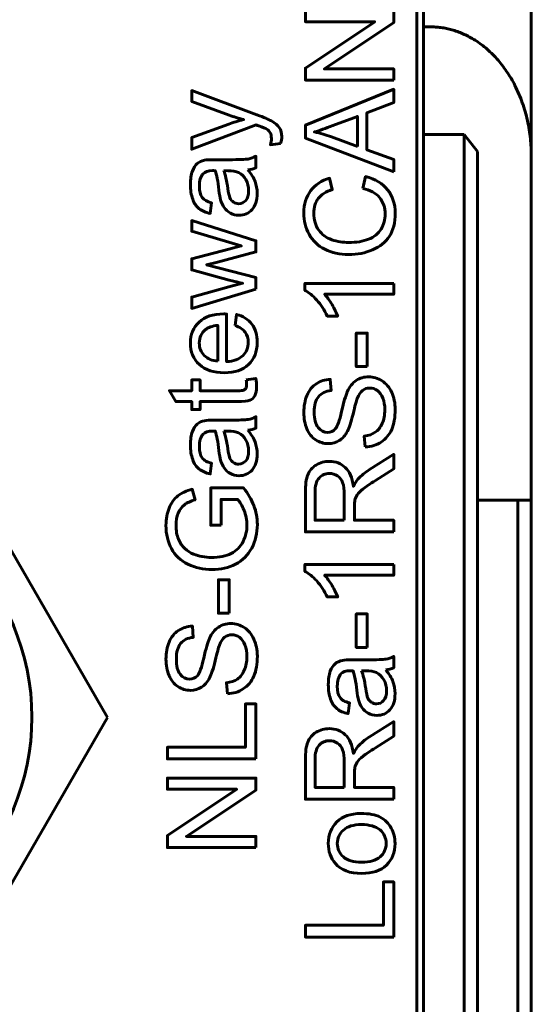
# Model space of a CAD drawing. Header units: millimetres. Extents: x -14 to 16, y -52 to 56.
# Tile 7 of 8: x 7.91 to 15.51, y 20.83 to 35.48. Entities that reach past the tile are written whole.
import ezdxf

# ---------------------------------------------------------------- set-up
doc = ezdxf.new("R2010")
doc.units = ezdxf.units.MM
doc.linetypes.add('K5LT_BASIC', pattern=[0])

# ---------------------------------------------------------------- blocks, each defined once
blk = doc.blocks.new('U0')
at = {"color": 150, "linetype": 'K5LT_BASIC', "lineweight": 60, "true_color": 0x0080ff}
for p, q in [((2.284, 29.101), (-0.026, 25.101)), ((6.902, 29.101), (2.284, 29.101)), ((9.212, 25.101), (6.902, 29.101)), ((-0.026, 25.101), (2.284, 21.101)), ((6.902, 21.101), (9.212, 25.101)), ((2.284, 21.101), (6.902, 21.101))]:
    blk.add_line(p, q, dxfattribs=at)

msp = doc.modelspace()

# ---------------------------------------------------------------- linework, layer by layer
at = {"color": 150, "linetype": 'K5LT_BASIC', "lineweight": 60, "true_color": 0x0080ff}
for p, q in [((13.91, 40.253), (13.91, 35.374)), ((15.51, 39.809), (15.51, 33.454)), ((13.81, 16.453), (13.81, 38.853)), ((14.01, 35.374), (13.91, 35.374)), ((13.91, 35.374), (13.91, 33.774)), ((14.51, 33.774), (13.91, 33.774)), ((13.91, 16.453), (13.91, 33.774)), ((14.51, 33.774), (14.51, 13.553)), ((14.71, 33.518), (14.51, 33.774)), ((14.71, 13.245), (14.71, 33.518)), ((15.51, 28.334), (15.51, 33.454)), ((14.71, 28.334), (15.31, 28.334)), ((15.31, 28.334), (15.31, -24.227)), ((15.51, 28.334), (15.31, 28.334)), ((15.51, 28.334), (15.51, -24.227))]:
    msp.add_line(p, q, dxfattribs=at)
msp.add_circle((4.587, 25.103), 3.5, dxfattribs=at)
msp.add_circle((4.587, 25.103), 3.5, dxfattribs=at)
for points, knots in [([(13.465, 34.582), (13.465, 34.582), (12.152, 34.582), (12.152, 34.582), (12.152, 34.761), (12.152, 34.761), (13.182, 35.45), (13.182, 35.45), (12.152, 35.45), (12.152, 35.45), (12.152, 35.617), (12.152, 35.617), (13.465, 35.617), (13.465, 35.617), (13.465, 35.438), (13.465, 35.438), (12.434, 34.749), (12.434, 34.749), (13.465, 34.749), (13.465, 34.749), (13.465, 34.582), (13.465, 34.582)], [0, 0, 0, 0, 0.1, 0.1, 0.2, 0.2, 0.3, 0.3, 0.4, 0.4, 0.5, 0.5, 0.6, 0.6, 0.7, 0.7, 0.8, 0.8, 0.9, 0.9, 1, 1, 1, 1]), ([(11.782, 33.639), (11.782, 33.639), (11.632, 33.62), (11.632, 33.62), (11.642, 33.656), (11.647, 33.686), (11.647, 33.713), (11.647, 33.749), (11.641, 33.778), (11.629, 33.799), (11.617, 33.821), (11.6, 33.838), (11.579, 33.852), (11.562, 33.862), (11.522, 33.879), (11.458, 33.901), (11.449, 33.904), (11.436, 33.909), (11.419, 33.916), (11.419, 33.916), (10.463, 33.554), (10.463, 33.554), (10.463, 33.727), (10.463, 33.727), (11.013, 33.926), (11.013, 33.926), (11.083, 33.952), (11.156, 33.974), (11.233, 33.995), (11.161, 34.014), (11.089, 34.036), (11.019, 34.061), (11.019, 34.061), (10.463, 34.264), (10.463, 34.264), (10.463, 34.425), (10.463, 34.425), (11.432, 34.066), (11.432, 34.066), (11.536, 34.027), (11.608, 33.996), (11.647, 33.975), (11.7, 33.946), (11.739, 33.913), (11.764, 33.876), (11.789, 33.839), (11.801, 33.794), (11.801, 33.743), (11.801, 33.712), (11.794, 33.677), (11.782, 33.639)], [0, 0, 0, 0, 0.055556, 0.055556, 0.055556, 0.111111, 0.111111, 0.111111, 0.166667, 0.166667, 0.166667, 0.222222, 0.222222, 0.222222, 0.277778, 0.277778, 0.277778, 0.333333, 0.333333, 0.333333, 0.388889, 0.388889, 0.444444, 0.444444, 0.5, 0.5, 0.5, 0.555556, 0.555556, 0.555556, 0.611111, 0.611111, 0.611111, 0.666667, 0.666667, 0.722222, 0.722222, 0.777778, 0.777778, 0.777778, 0.833333, 0.833333, 0.833333, 0.888889, 0.888889, 0.888889, 0.944444, 0.944444, 0.944444, 1, 1, 1, 1]), ([(13.465, 33.216), (13.465, 33.216), (12.152, 33.72), (12.152, 33.72), (12.152, 33.911), (12.152, 33.911), (13.465, 34.446), (13.465, 34.446), (13.465, 34.248), (13.465, 34.248), (13.067, 34.096), (13.067, 34.096), (13.067, 33.543), (13.067, 33.543), (13.465, 33.401), (13.465, 33.401), (13.465, 33.216), (13.465, 33.216)], [0, 0, 0, 0, 0.125, 0.125, 0.25, 0.25, 0.375, 0.375, 0.5, 0.5, 0.625, 0.625, 0.75, 0.75, 0.875, 0.875, 1, 1, 1, 1]), ([(12.926, 33.594), (12.926, 33.594), (12.926, 34.042), (12.926, 34.042), (12.562, 33.905), (12.562, 33.905), (12.451, 33.864), (12.359, 33.832), (12.287, 33.811), (12.373, 33.793), (12.457, 33.769), (12.54, 33.738), (12.54, 33.738), (12.926, 33.594), (12.926, 33.594)], [0, 0, 0, 0, 0.2, 0.2, 0.4, 0.4, 0.4, 0.6, 0.6, 0.6, 0.8, 0.8, 0.8, 1, 1, 1, 1]), ([(11.296, 33.248), (11.347, 33.188), (11.383, 33.13), (11.404, 33.075), (11.425, 33.019), (11.436, 32.96), (11.436, 32.896), (11.436, 32.792), (11.41, 32.712), (11.359, 32.655), (11.309, 32.599), (11.244, 32.571), (11.164, 32.571), (11.118, 32.571), (11.075, 32.582), (11.037, 32.603), (10.998, 32.624), (10.968, 32.652), (10.944, 32.686), (10.921, 32.721), (10.903, 32.759), (10.892, 32.802), (10.883, 32.834), (10.875, 32.882), (10.867, 32.946), (10.852, 33.076), (10.833, 33.173), (10.812, 33.234), (10.79, 33.235), (10.776, 33.235), (10.77, 33.235), (10.705, 33.235), (10.659, 33.22), (10.632, 33.189), (10.595, 33.148), (10.577, 33.086), (10.577, 33.005), (10.577, 32.929), (10.591, 32.873), (10.617, 32.837), (10.644, 32.8), (10.691, 32.774), (10.759, 32.756), (10.759, 32.756), (10.737, 32.598), (10.737, 32.598), (10.669, 32.613), (10.615, 32.636), (10.531, 32.702), (10.5, 32.75), (10.477, 32.812), (10.455, 32.874), (10.443, 32.947), (10.443, 33.029), (10.443, 33.11), (10.453, 33.177), (10.472, 33.228), (10.491, 33.278), (10.515, 33.316), (10.544, 33.34), (10.573, 33.364), (10.61, 33.38), (10.654, 33.39), (10.682, 33.395), (10.731, 33.398), (10.803, 33.398), (10.803, 33.398), (11.017, 33.398), (11.017, 33.398), (11.166, 33.398), (11.261, 33.402), (11.301, 33.408), (11.341, 33.415), (11.379, 33.428), (11.416, 33.448), (11.416, 33.448), (11.416, 33.279), (11.416, 33.279), (11.382, 33.263), (11.342, 33.252), (11.296, 33.248)], [0, 0, 0, 0, 0.037037, 0.037037, 0.037037, 0.074074, 0.074074, 0.074074, 0.111111, 0.111111, 0.111111, 0.148148, 0.148148, 0.148148, 0.185185, 0.185185, 0.185185, 0.222222, 0.222222, 0.222222, 0.259259, 0.259259, 0.259259, 0.296296, 0.296296, 0.296296, 0.333333, 0.333333, 0.333333, 0.37037, 0.37037, 0.37037, 0.407407, 0.407407, 0.407407, 0.444444, 0.444444, 0.444444, 0.481481, 0.481481, 0.481481, 0.518519, 0.518519, 0.518519, 0.555556, 0.555556, 0.555556, 0.592593, 0.592593, 0.62963, 0.62963, 0.62963, 0.666667, 0.666667, 0.666667, 0.703704, 0.703704, 0.703704, 0.740741, 0.740741, 0.740741, 0.777778, 0.777778, 0.777778, 0.814815, 0.814815, 0.814815, 0.851852, 0.851852, 0.851852, 0.888889, 0.888889, 0.888889, 0.925926, 0.925926, 0.925926, 0.962963, 0.962963, 0.962963, 1, 1, 1, 1]), ([(10.939, 33.235), (10.962, 33.176), (10.983, 33.088), (10.999, 32.971), (11.009, 32.904), (11.019, 32.857), (11.043, 32.802), (11.061, 32.781), (11.083, 32.766), (11.106, 32.751), (11.132, 32.743), (11.16, 32.743), (11.202, 32.743), (11.238, 32.76), (11.295, 32.825), (11.309, 32.873), (11.309, 32.935), (11.309, 32.997), (11.296, 33.053), (11.269, 33.101), (11.242, 33.15), (11.205, 33.185), (11.158, 33.208), (11.121, 33.225), (11.068, 33.234), (10.997, 33.234), (10.997, 33.234), (10.939, 33.235), (10.939, 33.235)], [0, 0, 0, 0, 0.1, 0.1, 0.1, 0.2, 0.2, 0.3, 0.3, 0.3, 0.4, 0.4, 0.4, 0.5, 0.5, 0.6, 0.6, 0.6, 0.7, 0.7, 0.7, 0.8, 0.8, 0.8, 0.9, 0.9, 0.9, 1, 1, 1, 1]), ([(13.004, 32.971), (13.004, 32.971), (13.048, 33.146), (13.048, 33.146), (13.191, 33.109), (13.3, 33.044), (13.449, 32.855), (13.487, 32.739), (13.487, 32.603), (13.487, 32.461), (13.458, 32.346), (13.4, 32.258), (13.343, 32.169), (13.259, 32.102), (13.15, 32.056), (13.041, 32.009), (12.924, 31.986), (12.798, 31.986), (12.662, 31.986), (12.543, 32.012), (12.339, 32.117), (12.262, 32.191), (12.156, 32.384), (12.13, 32.49), (12.13, 32.605), (12.13, 32.737), (12.163, 32.847), (12.23, 32.936), (12.297, 33.026), (12.391, 33.088), (12.512, 33.123), (12.512, 33.123), (12.552, 32.953), (12.552, 32.953), (12.457, 32.923), (12.387, 32.878), (12.344, 32.821), (12.3, 32.763), (12.278, 32.69), (12.278, 32.602), (12.278, 32.502), (12.302, 32.417), (12.351, 32.35), (12.399, 32.282), (12.464, 32.234), (12.545, 32.207), (12.627, 32.18), (12.711, 32.166), (12.798, 32.166), (12.909, 32.166), (13.007, 32.182), (13.09, 32.215), (13.173, 32.247), (13.235, 32.297), (13.277, 32.366), (13.318, 32.434), (13.338, 32.508), (13.338, 32.588), (13.338, 32.685), (13.31, 32.767), (13.254, 32.835), (13.198, 32.902), (13.115, 32.947), (13.004, 32.971)], [0, 0, 0, 0, 0.045455, 0.045455, 0.045455, 0.090909, 0.090909, 0.136364, 0.136364, 0.136364, 0.181818, 0.181818, 0.181818, 0.227273, 0.227273, 0.227273, 0.272727, 0.272727, 0.272727, 0.318182, 0.318182, 0.363636, 0.363636, 0.409091, 0.409091, 0.409091, 0.454545, 0.454545, 0.454545, 0.5, 0.5, 0.5, 0.545455, 0.545455, 0.545455, 0.590909, 0.590909, 0.590909, 0.636364, 0.636364, 0.636364, 0.681818, 0.681818, 0.681818, 0.727273, 0.727273, 0.727273, 0.772727, 0.772727, 0.772727, 0.818182, 0.818182, 0.818182, 0.863636, 0.863636, 0.863636, 0.909091, 0.909091, 0.909091, 0.954545, 0.954545, 0.954545, 1, 1, 1, 1]), ([(11.416, 31.473), (11.416, 31.473), (10.463, 31.185), (10.463, 31.185), (10.463, 31.354), (10.463, 31.354), (11.013, 31.505), (11.013, 31.505), (11.218, 31.559), (11.218, 31.559), (11.207, 31.561), (11.142, 31.578), (11.021, 31.608), (11.021, 31.608), (10.463, 31.759), (10.463, 31.759), (10.463, 31.925), (10.463, 31.925), (11.016, 32.068), (11.016, 32.068), (11.198, 32.115), (11.198, 32.115), (11.014, 32.17), (11.014, 32.17), (10.463, 32.334), (10.463, 32.334), (10.463, 32.491), (10.463, 32.491), (11.416, 32.192), (11.416, 32.192), (11.416, 32.025), (11.416, 32.025), (10.846, 31.874), (10.846, 31.874), (10.683, 31.836), (10.683, 31.836), (11.416, 31.643), (11.416, 31.643), (11.416, 31.473), (11.416, 31.473)], [0, 0, 0, 0, 0.055556, 0.055556, 0.111111, 0.111111, 0.166667, 0.166667, 0.222222, 0.222222, 0.222222, 0.277778, 0.277778, 0.277778, 0.333333, 0.333333, 0.388889, 0.388889, 0.444444, 0.444444, 0.5, 0.5, 0.555556, 0.555556, 0.611111, 0.611111, 0.666667, 0.666667, 0.722222, 0.722222, 0.777778, 0.777778, 0.833333, 0.833333, 0.888889, 0.888889, 0.944444, 0.944444, 1, 1, 1, 1]), ([(13.465, 31.557), (13.465, 31.557), (13.465, 31.395), (13.465, 31.395), (12.437, 31.395), (12.437, 31.395), (12.474, 31.356), (12.511, 31.305), (12.585, 31.179), (12.613, 31.123), (12.632, 31.072), (12.632, 31.072), (12.476, 31.072), (12.476, 31.072), (12.433, 31.163), (12.382, 31.241), (12.322, 31.309), (12.261, 31.377), (12.203, 31.425), (12.146, 31.453), (12.146, 31.453), (12.146, 31.557), (12.146, 31.557), (13.465, 31.557), (13.465, 31.557)], [0, 0, 0, 0, 0.111111, 0.111111, 0.222222, 0.222222, 0.222222, 0.333333, 0.333333, 0.444444, 0.444444, 0.444444, 0.555556, 0.555556, 0.555556, 0.666667, 0.666667, 0.666667, 0.777778, 0.777778, 0.777778, 0.888889, 0.888889, 1, 1, 1, 1]), ([(11.107, 30.93), (11.107, 30.93), (11.129, 31.097), (11.129, 31.097), (11.226, 31.071), (11.302, 31.023), (11.355, 30.952), (11.409, 30.881), (11.436, 30.79), (11.436, 30.68), (11.436, 30.541), (11.393, 30.431), (11.307, 30.35), (11.222, 30.268), (11.102, 30.228), (10.947, 30.228), (10.788, 30.228), (10.664, 30.269), (10.576, 30.351), (10.487, 30.433), (10.443, 30.54), (10.443, 30.671), (10.443, 30.798), (10.486, 30.902), (10.659, 31.062), (10.781, 31.103), (10.938, 31.103), (10.947, 31.103), (10.962, 31.103), (10.981, 31.102), (10.981, 31.102), (10.981, 30.393), (10.981, 30.393), (11.085, 30.399), (11.165, 30.428), (11.221, 30.482), (11.276, 30.534), (11.304, 30.601), (11.304, 30.68), (11.304, 30.739), (11.288, 30.789), (11.257, 30.831), (11.226, 30.873), (11.176, 30.906), (11.107, 30.93)], [0, 0, 0, 0, 0.066667, 0.066667, 0.066667, 0.133333, 0.133333, 0.133333, 0.2, 0.2, 0.2, 0.266667, 0.266667, 0.266667, 0.333333, 0.333333, 0.333333, 0.4, 0.4, 0.4, 0.466667, 0.466667, 0.466667, 0.533333, 0.533333, 0.6, 0.6, 0.6, 0.666667, 0.666667, 0.666667, 0.733333, 0.733333, 0.733333, 0.8, 0.8, 0.8, 0.866667, 0.866667, 0.866667, 0.933333, 0.933333, 0.933333, 1, 1, 1, 1]), ([(10.849, 30.402), (10.849, 30.402), (10.849, 30.932), (10.849, 30.932), (10.769, 30.925), (10.709, 30.905), (10.669, 30.871), (10.607, 30.82), (10.575, 30.754), (10.575, 30.672), (10.575, 30.598), (10.6, 30.536), (10.65, 30.486), (10.699, 30.435), (10.766, 30.408), (10.849, 30.402)], [0, 0, 0, 0, 0.2, 0.2, 0.2, 0.4, 0.4, 0.4, 0.6, 0.6, 0.6, 0.8, 0.8, 0.8, 1, 1, 1, 1]), ([(13.071, 30.32), (13.071, 30.32), (12.909, 30.32), (12.909, 30.32), (12.909, 30.819), (12.909, 30.819), (13.071, 30.819), (13.071, 30.819), (13.071, 30.32), (13.071, 30.32)], [0, 0, 0, 0, 0.25, 0.25, 0.5, 0.5, 0.75, 0.75, 1, 1, 1, 1]), ([(11.272, 30.122), (11.272, 30.122), (11.414, 30.144), (11.414, 30.144), (11.424, 30.098), (11.428, 30.058), (11.428, 30.022), (11.428, 29.964), (11.419, 29.919), (11.401, 29.886), (11.382, 29.854), (11.358, 29.832), (11.328, 29.818), (11.297, 29.805), (11.234, 29.799), (11.137, 29.799), (11.137, 29.799), (10.588, 29.799), (10.588, 29.799), (10.588, 29.68), (10.588, 29.68), (10.463, 29.68), (10.463, 29.68), (10.463, 29.799), (10.463, 29.799), (10.228, 29.799), (10.228, 29.799), (10.131, 29.96), (10.131, 29.96), (10.463, 29.96), (10.463, 29.96), (10.463, 30.122), (10.463, 30.122), (10.588, 30.122), (10.588, 30.122), (10.588, 29.96), (10.588, 29.96), (11.146, 29.96), (11.146, 29.96), (11.192, 29.96), (11.222, 29.963), (11.235, 29.969), (11.248, 29.974), (11.259, 29.983), (11.266, 29.996), (11.274, 30.009), (11.278, 30.028), (11.278, 30.051), (11.278, 30.069), (11.276, 30.093), (11.272, 30.122)], [0, 0, 0, 0, 0.05, 0.05, 0.05, 0.1, 0.1, 0.1, 0.15, 0.15, 0.15, 0.2, 0.2, 0.2, 0.25, 0.25, 0.25, 0.3, 0.3, 0.35, 0.35, 0.4, 0.4, 0.45, 0.45, 0.5, 0.5, 0.55, 0.55, 0.6, 0.6, 0.65, 0.65, 0.7, 0.7, 0.75, 0.75, 0.8, 0.8, 0.8, 0.85, 0.85, 0.85, 0.9, 0.9, 0.9, 0.95, 0.95, 0.95, 1, 1, 1, 1]), ([(13.043, 29.124), (13.043, 29.124), (13.028, 29.287), (13.028, 29.287), (13.094, 29.295), (13.149, 29.313), (13.191, 29.342), (13.233, 29.37), (13.267, 29.414), (13.294, 29.474), (13.32, 29.533), (13.333, 29.601), (13.333, 29.675), (13.333, 29.742), (13.323, 29.8), (13.303, 29.851), (13.283, 29.901), (13.256, 29.939), (13.222, 29.964), (13.187, 29.989), (13.149, 30.001), (13.109, 30.001), (13.068, 30.001), (13.032, 29.989), (13.001, 29.965), (12.971, 29.941), (12.945, 29.902), (12.924, 29.847), (12.911, 29.812), (12.889, 29.734), (12.86, 29.613), (12.831, 29.492), (12.804, 29.408), (12.778, 29.36), (12.745, 29.297), (12.704, 29.251), (12.656, 29.22), (12.607, 29.189), (12.552, 29.174), (12.492, 29.174), (12.425, 29.174), (12.363, 29.193), (12.306, 29.23), (12.248, 29.268), (12.204, 29.323), (12.174, 29.395), (12.144, 29.467), (12.13, 29.548), (12.13, 29.636), (12.13, 29.733), (12.145, 29.819), (12.177, 29.893), (12.208, 29.968), (12.254, 30.025), (12.315, 30.065), (12.376, 30.105), (12.445, 30.126), (12.522, 30.129), (12.522, 30.129), (12.535, 29.963), (12.535, 29.963), (12.452, 29.954), (12.389, 29.923), (12.347, 29.872), (12.305, 29.82), (12.284, 29.744), (12.284, 29.643), (12.284, 29.538), (12.303, 29.461), (12.341, 29.413), (12.38, 29.365), (12.426, 29.341), (12.481, 29.341), (12.528, 29.341), (12.567, 29.358), (12.597, 29.392), (12.628, 29.425), (12.659, 29.513), (12.691, 29.654), (12.723, 29.795), (12.751, 29.892), (12.775, 29.945), (12.81, 30.021), (12.854, 30.077), (12.908, 30.114), (12.962, 30.15), (13.024, 30.168), (13.094, 30.168), (13.164, 30.168), (13.23, 30.148), (13.292, 30.108), (13.353, 30.068), (13.401, 30.011), (13.436, 29.936), (13.47, 29.861), (13.487, 29.777), (13.487, 29.683), (13.487, 29.564), (13.47, 29.465), (13.435, 29.385), (13.4, 29.305), (13.348, 29.242), (13.279, 29.196), (13.209, 29.151), (13.131, 29.127), (13.043, 29.124)], [0, 0, 0, 0, 0.028571, 0.028571, 0.028571, 0.057143, 0.057143, 0.057143, 0.085714, 0.085714, 0.085714, 0.114286, 0.114286, 0.114286, 0.142857, 0.142857, 0.142857, 0.171429, 0.171429, 0.171429, 0.2, 0.2, 0.2, 0.228571, 0.228571, 0.228571, 0.257143, 0.257143, 0.257143, 0.285714, 0.285714, 0.285714, 0.314286, 0.314286, 0.314286, 0.342857, 0.342857, 0.342857, 0.371429, 0.371429, 0.371429, 0.4, 0.4, 0.4, 0.428571, 0.428571, 0.428571, 0.457143, 0.457143, 0.457143, 0.485714, 0.485714, 0.485714, 0.514286, 0.514286, 0.514286, 0.542857, 0.542857, 0.542857, 0.571429, 0.571429, 0.571429, 0.6, 0.6, 0.6, 0.628571, 0.628571, 0.628571, 0.657143, 0.657143, 0.657143, 0.685714, 0.685714, 0.685714, 0.714286, 0.714286, 0.714286, 0.742857, 0.742857, 0.742857, 0.771429, 0.771429, 0.771429, 0.8, 0.8, 0.8, 0.828571, 0.828571, 0.828571, 0.857143, 0.857143, 0.857143, 0.885714, 0.885714, 0.885714, 0.914286, 0.914286, 0.914286, 0.942857, 0.942857, 0.942857, 0.971429, 0.971429, 0.971429, 1, 1, 1, 1]), ([(11.296, 29.373), (11.347, 29.313), (11.383, 29.255), (11.404, 29.2), (11.425, 29.145), (11.436, 29.085), (11.436, 29.022), (11.436, 28.917), (11.41, 28.837), (11.359, 28.78), (11.309, 28.724), (11.244, 28.696), (11.164, 28.696), (11.118, 28.696), (11.075, 28.707), (11.037, 28.728), (10.998, 28.749), (10.968, 28.777), (10.944, 28.811), (10.921, 28.846), (10.903, 28.884), (10.892, 28.928), (10.883, 28.959), (10.875, 29.007), (10.867, 29.071), (10.852, 29.201), (10.833, 29.298), (10.812, 29.359), (10.79, 29.36), (10.776, 29.36), (10.77, 29.36), (10.705, 29.36), (10.659, 29.345), (10.632, 29.314), (10.595, 29.273), (10.577, 29.212), (10.577, 29.13), (10.577, 29.054), (10.591, 28.998), (10.617, 28.962), (10.644, 28.925), (10.691, 28.899), (10.759, 28.881), (10.759, 28.881), (10.737, 28.724), (10.737, 28.724), (10.669, 28.738), (10.615, 28.762), (10.531, 28.828), (10.5, 28.875), (10.477, 28.938), (10.455, 29), (10.443, 29.072), (10.443, 29.154), (10.443, 29.235), (10.453, 29.302), (10.472, 29.353), (10.491, 29.404), (10.515, 29.441), (10.544, 29.465), (10.573, 29.489), (10.61, 29.506), (10.654, 29.515), (10.682, 29.521), (10.731, 29.523), (10.803, 29.523), (10.803, 29.523), (11.017, 29.523), (11.017, 29.523), (11.166, 29.523), (11.261, 29.527), (11.301, 29.533), (11.341, 29.54), (11.379, 29.553), (11.416, 29.573), (11.416, 29.573), (11.416, 29.404), (11.416, 29.404), (11.382, 29.388), (11.342, 29.378), (11.296, 29.373)], [0, 0, 0, 0, 0.037037, 0.037037, 0.037037, 0.074074, 0.074074, 0.074074, 0.111111, 0.111111, 0.111111, 0.148148, 0.148148, 0.148148, 0.185185, 0.185185, 0.185185, 0.222222, 0.222222, 0.222222, 0.259259, 0.259259, 0.259259, 0.296296, 0.296296, 0.296296, 0.333333, 0.333333, 0.333333, 0.37037, 0.37037, 0.37037, 0.407407, 0.407407, 0.407407, 0.444444, 0.444444, 0.444444, 0.481481, 0.481481, 0.481481, 0.518519, 0.518519, 0.518519, 0.555556, 0.555556, 0.555556, 0.592593, 0.592593, 0.62963, 0.62963, 0.62963, 0.666667, 0.666667, 0.666667, 0.703704, 0.703704, 0.703704, 0.740741, 0.740741, 0.740741, 0.777778, 0.777778, 0.777778, 0.814815, 0.814815, 0.814815, 0.851852, 0.851852, 0.851852, 0.888889, 0.888889, 0.888889, 0.925926, 0.925926, 0.925926, 0.962963, 0.962963, 0.962963, 1, 1, 1, 1]), ([(10.939, 29.36), (10.962, 29.301), (10.983, 29.213), (10.999, 29.096), (11.009, 29.029), (11.019, 28.982), (11.043, 28.927), (11.061, 28.906), (11.083, 28.891), (11.106, 28.876), (11.132, 28.869), (11.16, 28.869), (11.202, 28.869), (11.238, 28.885), (11.295, 28.95), (11.309, 28.998), (11.309, 29.061), (11.309, 29.123), (11.296, 29.178), (11.269, 29.227), (11.242, 29.275), (11.205, 29.311), (11.158, 29.333), (11.121, 29.351), (11.068, 29.359), (10.997, 29.359), (10.997, 29.359), (10.939, 29.36), (10.939, 29.36)], [0, 0, 0, 0, 0.1, 0.1, 0.1, 0.2, 0.2, 0.3, 0.3, 0.3, 0.4, 0.4, 0.4, 0.5, 0.5, 0.6, 0.6, 0.6, 0.7, 0.7, 0.7, 0.8, 0.8, 0.8, 0.9, 0.9, 0.9, 1, 1, 1, 1]), ([(13.465, 27.86), (13.465, 27.86), (12.152, 27.86), (12.152, 27.86), (12.152, 28.442), (12.152, 28.442), (12.152, 28.559), (12.163, 28.648), (12.187, 28.709), (12.211, 28.77), (12.252, 28.819), (12.371, 28.891), (12.437, 28.909), (12.51, 28.909), (12.603, 28.909), (12.681, 28.879), (12.809, 28.759), (12.85, 28.666), (12.867, 28.54), (12.889, 28.586), (12.911, 28.621), (12.932, 28.645), (12.979, 28.695), (13.037, 28.743), (13.107, 28.788), (13.107, 28.788), (13.465, 29.015), (13.465, 29.015), (13.465, 28.798), (13.465, 28.798), (13.192, 28.625), (13.192, 28.625), (13.112, 28.574), (13.052, 28.532), (13.01, 28.5), (12.968, 28.467), (12.939, 28.437), (12.923, 28.411), (12.906, 28.386), (12.894, 28.359), (12.888, 28.332), (12.884, 28.313), (12.882, 28.28), (12.882, 28.236), (12.882, 28.236), (12.882, 28.034), (12.882, 28.034), (13.465, 28.034), (13.465, 28.034), (13.465, 27.86), (13.465, 27.86)], [0, 0, 0, 0, 0.052632, 0.052632, 0.105263, 0.105263, 0.105263, 0.157895, 0.157895, 0.157895, 0.210526, 0.210526, 0.263158, 0.263158, 0.263158, 0.315789, 0.315789, 0.368421, 0.368421, 0.368421, 0.421053, 0.421053, 0.421053, 0.473684, 0.473684, 0.473684, 0.526316, 0.526316, 0.578947, 0.578947, 0.631579, 0.631579, 0.631579, 0.684211, 0.684211, 0.684211, 0.736842, 0.736842, 0.736842, 0.789474, 0.789474, 0.789474, 0.842105, 0.842105, 0.842105, 0.894737, 0.894737, 0.947368, 0.947368, 1, 1, 1, 1]), ([(12.731, 28.034), (12.731, 28.034), (12.731, 28.407), (12.731, 28.407), (12.731, 28.487), (12.723, 28.549), (12.706, 28.593), (12.69, 28.638), (12.664, 28.672), (12.628, 28.695), (12.591, 28.718), (12.552, 28.73), (12.51, 28.73), (12.448, 28.73), (12.396, 28.707), (12.356, 28.662), (12.316, 28.617), (12.296, 28.546), (12.296, 28.45), (12.296, 28.45), (12.296, 28.034), (12.296, 28.034), (12.731, 28.034), (12.731, 28.034)], [0, 0, 0, 0, 0.125, 0.125, 0.125, 0.25, 0.25, 0.25, 0.375, 0.375, 0.375, 0.5, 0.5, 0.5, 0.625, 0.625, 0.625, 0.75, 0.75, 0.75, 0.875, 0.875, 1, 1, 1, 1]), ([(10.9, 27.959), (10.9, 27.959), (10.746, 27.959), (10.746, 27.959), (10.746, 28.515), (10.746, 28.515), (11.233, 28.515), (11.233, 28.515), (11.301, 28.429), (11.352, 28.341), (11.386, 28.251), (11.421, 28.16), (11.438, 28.067), (11.438, 27.971), (11.438, 27.842), (11.41, 27.725), (11.355, 27.62), (11.3, 27.514), (11.22, 27.435), (11.115, 27.381), (11.011, 27.327), (10.894, 27.3), (10.765, 27.3), (10.637, 27.3), (10.518, 27.327), (10.407, 27.38), (10.297, 27.434), (10.214, 27.511), (10.161, 27.611), (10.107, 27.711), (10.08, 27.827), (10.08, 27.958), (10.08, 28.052), (10.095, 28.138), (10.126, 28.215), (10.157, 28.292), (10.2, 28.352), (10.255, 28.396), (10.31, 28.439), (10.382, 28.472), (10.47, 28.495), (10.47, 28.495), (10.513, 28.338), (10.513, 28.338), (10.446, 28.318), (10.393, 28.294), (10.355, 28.265), (10.317, 28.235), (10.286, 28.194), (10.263, 28.139), (10.24, 28.085), (10.229, 28.025), (10.229, 27.959), (10.229, 27.879), (10.241, 27.811), (10.265, 27.753), (10.289, 27.695), (10.321, 27.649), (10.361, 27.613), (10.4, 27.577), (10.444, 27.55), (10.491, 27.53), (10.572, 27.497), (10.66, 27.48), (10.755, 27.48), (10.873, 27.48), (10.971, 27.5), (11.05, 27.54), (11.129, 27.581), (11.188, 27.639), (11.226, 27.716), (11.264, 27.793), (11.284, 27.875), (11.284, 27.961), (11.284, 28.037), (11.269, 28.11), (11.24, 28.181), (11.211, 28.253), (11.18, 28.307), (11.146, 28.344), (11.146, 28.344), (10.9, 28.344), (10.9, 28.344), (10.9, 27.959), (10.9, 27.959)], [0, 0, 0, 0, 0.034483, 0.034483, 0.068966, 0.068966, 0.103448, 0.103448, 0.103448, 0.137931, 0.137931, 0.137931, 0.172414, 0.172414, 0.172414, 0.206897, 0.206897, 0.206897, 0.241379, 0.241379, 0.241379, 0.275862, 0.275862, 0.275862, 0.310345, 0.310345, 0.310345, 0.344828, 0.344828, 0.344828, 0.37931, 0.37931, 0.37931, 0.413793, 0.413793, 0.413793, 0.448276, 0.448276, 0.448276, 0.482759, 0.482759, 0.482759, 0.517241, 0.517241, 0.517241, 0.551724, 0.551724, 0.551724, 0.586207, 0.586207, 0.586207, 0.62069, 0.62069, 0.62069, 0.655172, 0.655172, 0.655172, 0.689655, 0.689655, 0.689655, 0.724138, 0.724138, 0.724138, 0.758621, 0.758621, 0.758621, 0.793103, 0.793103, 0.793103, 0.827586, 0.827586, 0.827586, 0.862069, 0.862069, 0.862069, 0.896552, 0.896552, 0.896552, 0.931034, 0.931034, 0.931034, 0.965517, 0.965517, 1, 1, 1, 1]), ([(13.465, 27.377), (13.465, 27.377), (13.465, 27.216), (13.465, 27.216), (12.437, 27.216), (12.437, 27.216), (12.474, 27.177), (12.511, 27.126), (12.585, 27), (12.613, 26.943), (12.632, 26.893), (12.632, 26.893), (12.476, 26.893), (12.476, 26.893), (12.433, 26.983), (12.382, 27.062), (12.322, 27.13), (12.261, 27.197), (12.203, 27.245), (12.146, 27.273), (12.146, 27.273), (12.146, 27.377), (12.146, 27.377), (13.465, 27.377), (13.465, 27.377)], [0, 0, 0, 0, 0.111111, 0.111111, 0.222222, 0.222222, 0.222222, 0.333333, 0.333333, 0.444444, 0.444444, 0.444444, 0.555556, 0.555556, 0.555556, 0.666667, 0.666667, 0.666667, 0.777778, 0.777778, 0.777778, 0.888889, 0.888889, 1, 1, 1, 1]), ([(11.021, 26.649), (11.021, 26.649), (10.86, 26.649), (10.86, 26.649), (10.86, 27.148), (10.86, 27.148), (11.021, 27.148), (11.021, 27.148), (11.021, 26.649), (11.021, 26.649)], [0, 0, 0, 0, 0.25, 0.25, 0.5, 0.5, 0.75, 0.75, 1, 1, 1, 1]), ([(13.071, 26.141), (13.071, 26.141), (12.909, 26.141), (12.909, 26.141), (12.909, 26.64), (12.909, 26.64), (13.071, 26.64), (13.071, 26.64), (13.071, 26.141), (13.071, 26.141)], [0, 0, 0, 0, 0.25, 0.25, 0.5, 0.5, 0.75, 0.75, 1, 1, 1, 1]), ([(10.994, 25.453), (10.994, 25.453), (10.979, 25.616), (10.979, 25.616), (11.045, 25.624), (11.099, 25.642), (11.142, 25.671), (11.184, 25.699), (11.218, 25.743), (11.244, 25.803), (11.27, 25.862), (11.284, 25.929), (11.284, 26.004), (11.284, 26.07), (11.274, 26.129), (11.254, 26.18), (11.234, 26.23), (11.207, 26.268), (11.172, 26.293), (11.138, 26.317), (11.1, 26.33), (11.06, 26.33), (11.019, 26.33), (10.983, 26.318), (10.952, 26.294), (10.921, 26.27), (10.896, 26.231), (10.875, 26.176), (10.861, 26.141), (10.84, 26.063), (10.811, 25.942), (10.782, 25.821), (10.755, 25.737), (10.729, 25.689), (10.696, 25.626), (10.655, 25.579), (10.606, 25.549), (10.558, 25.518), (10.503, 25.503), (10.443, 25.503), (10.376, 25.503), (10.314, 25.522), (10.257, 25.559), (10.199, 25.597), (10.155, 25.652), (10.125, 25.724), (10.095, 25.796), (10.08, 25.877), (10.08, 25.965), (10.08, 26.062), (10.096, 26.148), (10.127, 26.222), (10.158, 26.297), (10.205, 26.354), (10.266, 26.394), (10.327, 26.434), (10.396, 26.455), (10.473, 26.458), (10.473, 26.458), (10.486, 26.291), (10.486, 26.291), (10.403, 26.283), (10.34, 26.252), (10.298, 26.201), (10.255, 26.149), (10.234, 26.073), (10.234, 25.972), (10.234, 25.866), (10.253, 25.79), (10.292, 25.742), (10.331, 25.694), (10.377, 25.67), (10.431, 25.67), (10.478, 25.67), (10.517, 25.687), (10.548, 25.721), (10.578, 25.754), (10.61, 25.841), (10.641, 25.983), (10.674, 26.124), (10.701, 26.221), (10.725, 26.273), (10.76, 26.35), (10.805, 26.406), (10.859, 26.442), (10.913, 26.479), (10.975, 26.497), (11.045, 26.497), (11.115, 26.497), (11.18, 26.477), (11.242, 26.437), (11.304, 26.397), (11.352, 26.34), (11.386, 26.265), (11.421, 26.19), (11.438, 26.106), (11.438, 26.012), (11.438, 25.893), (11.42, 25.794), (11.386, 25.714), (11.351, 25.634), (11.299, 25.571), (11.229, 25.525), (11.16, 25.479), (11.081, 25.456), (10.994, 25.453)], [0, 0, 0, 0, 0.028571, 0.028571, 0.028571, 0.057143, 0.057143, 0.057143, 0.085714, 0.085714, 0.085714, 0.114286, 0.114286, 0.114286, 0.142857, 0.142857, 0.142857, 0.171429, 0.171429, 0.171429, 0.2, 0.2, 0.2, 0.228571, 0.228571, 0.228571, 0.257143, 0.257143, 0.257143, 0.285714, 0.285714, 0.285714, 0.314286, 0.314286, 0.314286, 0.342857, 0.342857, 0.342857, 0.371429, 0.371429, 0.371429, 0.4, 0.4, 0.4, 0.428571, 0.428571, 0.428571, 0.457143, 0.457143, 0.457143, 0.485714, 0.485714, 0.485714, 0.514286, 0.514286, 0.514286, 0.542857, 0.542857, 0.542857, 0.571429, 0.571429, 0.571429, 0.6, 0.6, 0.6, 0.628571, 0.628571, 0.628571, 0.657143, 0.657143, 0.657143, 0.685714, 0.685714, 0.685714, 0.714286, 0.714286, 0.714286, 0.742857, 0.742857, 0.742857, 0.771429, 0.771429, 0.771429, 0.8, 0.8, 0.8, 0.828571, 0.828571, 0.828571, 0.857143, 0.857143, 0.857143, 0.885714, 0.885714, 0.885714, 0.914286, 0.914286, 0.914286, 0.942857, 0.942857, 0.942857, 0.971429, 0.971429, 0.971429, 1, 1, 1, 1]), ([(13.346, 25.807), (13.397, 25.747), (13.433, 25.689), (13.454, 25.634), (13.475, 25.578), (13.485, 25.519), (13.485, 25.455), (13.485, 25.351), (13.46, 25.271), (13.409, 25.214), (13.358, 25.158), (13.293, 25.13), (13.214, 25.13), (13.167, 25.13), (13.125, 25.141), (13.086, 25.162), (13.048, 25.183), (13.017, 25.211), (12.994, 25.245), (12.971, 25.28), (12.953, 25.318), (12.941, 25.361), (12.933, 25.393), (12.925, 25.441), (12.917, 25.505), (12.901, 25.635), (12.883, 25.732), (12.861, 25.793), (12.839, 25.794), (12.825, 25.794), (12.82, 25.794), (12.754, 25.794), (12.708, 25.779), (12.681, 25.748), (12.645, 25.707), (12.627, 25.645), (12.627, 25.564), (12.627, 25.488), (12.64, 25.432), (12.667, 25.396), (12.693, 25.359), (12.74, 25.333), (12.808, 25.315), (12.808, 25.315), (12.786, 25.157), (12.786, 25.157), (12.719, 25.172), (12.664, 25.195), (12.581, 25.261), (12.549, 25.309), (12.526, 25.371), (12.504, 25.433), (12.493, 25.506), (12.493, 25.588), (12.493, 25.669), (12.502, 25.736), (12.521, 25.787), (12.541, 25.837), (12.565, 25.875), (12.594, 25.899), (12.623, 25.923), (12.659, 25.939), (12.704, 25.949), (12.731, 25.954), (12.781, 25.957), (12.852, 25.957), (12.852, 25.957), (13.066, 25.957), (13.066, 25.957), (13.215, 25.957), (13.31, 25.961), (13.35, 25.967), (13.39, 25.974), (13.428, 25.987), (13.465, 26.007), (13.465, 26.007), (13.465, 25.838), (13.465, 25.838), (13.431, 25.822), (13.391, 25.811), (13.346, 25.807)], [0, 0, 0, 0, 0.037037, 0.037037, 0.037037, 0.074074, 0.074074, 0.074074, 0.111111, 0.111111, 0.111111, 0.148148, 0.148148, 0.148148, 0.185185, 0.185185, 0.185185, 0.222222, 0.222222, 0.222222, 0.259259, 0.259259, 0.259259, 0.296296, 0.296296, 0.296296, 0.333333, 0.333333, 0.333333, 0.37037, 0.37037, 0.37037, 0.407407, 0.407407, 0.407407, 0.444444, 0.444444, 0.444444, 0.481481, 0.481481, 0.481481, 0.518519, 0.518519, 0.518519, 0.555556, 0.555556, 0.555556, 0.592593, 0.592593, 0.62963, 0.62963, 0.62963, 0.666667, 0.666667, 0.666667, 0.703704, 0.703704, 0.703704, 0.740741, 0.740741, 0.740741, 0.777778, 0.777778, 0.777778, 0.814815, 0.814815, 0.814815, 0.851852, 0.851852, 0.851852, 0.888889, 0.888889, 0.888889, 0.925926, 0.925926, 0.925926, 0.962963, 0.962963, 0.962963, 1, 1, 1, 1]), ([(12.988, 25.794), (13.012, 25.735), (13.032, 25.647), (13.049, 25.53), (13.058, 25.463), (13.069, 25.416), (13.093, 25.361), (13.11, 25.34), (13.133, 25.325), (13.156, 25.31), (13.181, 25.302), (13.209, 25.302), (13.252, 25.302), (13.287, 25.319), (13.344, 25.384), (13.359, 25.432), (13.359, 25.494), (13.359, 25.556), (13.345, 25.612), (13.318, 25.66), (13.291, 25.709), (13.254, 25.744), (13.207, 25.767), (13.171, 25.784), (13.117, 25.793), (13.047, 25.793), (13.047, 25.793), (12.988, 25.794), (12.988, 25.794)], [0, 0, 0, 0, 0.1, 0.1, 0.1, 0.2, 0.2, 0.3, 0.3, 0.3, 0.4, 0.4, 0.4, 0.5, 0.5, 0.6, 0.6, 0.6, 0.7, 0.7, 0.7, 0.8, 0.8, 0.8, 0.9, 0.9, 0.9, 1, 1, 1, 1]), ([(11.416, 24.482), (11.416, 24.482), (10.102, 24.482), (10.102, 24.482), (10.102, 24.657), (10.102, 24.657), (11.262, 24.657), (11.262, 24.657), (11.262, 25.302), (11.262, 25.302), (11.416, 25.302), (11.416, 25.302), (11.416, 24.482), (11.416, 24.482)], [0, 0, 0, 0, 0.166667, 0.166667, 0.333333, 0.333333, 0.5, 0.5, 0.666667, 0.666667, 0.833333, 0.833333, 1, 1, 1, 1]), ([(13.465, 23.884), (13.465, 23.884), (12.152, 23.884), (12.152, 23.884), (12.152, 24.466), (12.152, 24.466), (12.152, 24.583), (12.163, 24.672), (12.187, 24.733), (12.211, 24.794), (12.252, 24.843), (12.371, 24.915), (12.437, 24.933), (12.51, 24.933), (12.603, 24.933), (12.681, 24.903), (12.809, 24.783), (12.85, 24.69), (12.867, 24.564), (12.889, 24.61), (12.911, 24.645), (12.932, 24.669), (12.979, 24.719), (13.037, 24.767), (13.107, 24.812), (13.107, 24.812), (13.465, 25.039), (13.465, 25.039), (13.465, 24.822), (13.465, 24.822), (13.192, 24.649), (13.192, 24.649), (13.112, 24.598), (13.052, 24.556), (13.01, 24.524), (12.968, 24.491), (12.939, 24.461), (12.923, 24.435), (12.906, 24.41), (12.894, 24.383), (12.888, 24.356), (12.884, 24.337), (12.882, 24.304), (12.882, 24.26), (12.882, 24.26), (12.882, 24.058), (12.882, 24.058), (13.465, 24.058), (13.465, 24.058), (13.465, 23.884), (13.465, 23.884)], [0, 0, 0, 0, 0.052632, 0.052632, 0.105263, 0.105263, 0.105263, 0.157895, 0.157895, 0.157895, 0.210526, 0.210526, 0.263158, 0.263158, 0.263158, 0.315789, 0.315789, 0.368421, 0.368421, 0.368421, 0.421053, 0.421053, 0.421053, 0.473684, 0.473684, 0.473684, 0.526316, 0.526316, 0.578947, 0.578947, 0.631579, 0.631579, 0.631579, 0.684211, 0.684211, 0.684211, 0.736842, 0.736842, 0.736842, 0.789474, 0.789474, 0.789474, 0.842105, 0.842105, 0.842105, 0.894737, 0.894737, 0.947368, 0.947368, 1, 1, 1, 1]), ([(12.731, 24.058), (12.731, 24.058), (12.731, 24.431), (12.731, 24.431), (12.731, 24.511), (12.723, 24.573), (12.706, 24.617), (12.69, 24.662), (12.664, 24.696), (12.628, 24.719), (12.591, 24.742), (12.552, 24.754), (12.51, 24.754), (12.448, 24.754), (12.396, 24.731), (12.356, 24.686), (12.316, 24.641), (12.296, 24.57), (12.296, 24.474), (12.296, 24.474), (12.296, 24.058), (12.296, 24.058), (12.731, 24.058), (12.731, 24.058)], [0, 0, 0, 0, 0.125, 0.125, 0.125, 0.25, 0.25, 0.25, 0.375, 0.375, 0.375, 0.5, 0.5, 0.5, 0.625, 0.625, 0.625, 0.75, 0.75, 0.75, 0.875, 0.875, 1, 1, 1, 1]), ([(11.416, 23.163), (11.416, 23.163), (10.102, 23.163), (10.102, 23.163), (10.102, 23.342), (10.102, 23.342), (11.133, 24.031), (11.133, 24.031), (10.102, 24.031), (10.102, 24.031), (10.102, 24.198), (10.102, 24.198), (11.416, 24.198), (11.416, 24.198), (11.416, 24.019), (11.416, 24.019), (10.385, 23.33), (10.385, 23.33), (11.416, 23.33), (11.416, 23.33), (11.416, 23.163), (11.416, 23.163)], [0, 0, 0, 0, 0.1, 0.1, 0.2, 0.2, 0.3, 0.3, 0.4, 0.4, 0.5, 0.5, 0.6, 0.6, 0.7, 0.7, 0.8, 0.8, 0.9, 0.9, 1, 1, 1, 1]), ([(12.989, 22.779), (12.813, 22.779), (12.683, 22.828), (12.598, 22.927), (12.528, 23.008), (12.493, 23.108), (12.493, 23.226), (12.493, 23.356), (12.536, 23.463), (12.621, 23.547), (12.706, 23.629), (12.825, 23.671), (12.975, 23.671), (13.098, 23.671), (13.194, 23.653), (13.334, 23.579), (13.388, 23.526), (13.427, 23.455), (13.466, 23.385), (13.485, 23.309), (13.485, 23.226), (13.485, 23.093), (13.443, 22.985), (13.357, 22.903), (13.272, 22.82), (13.149, 22.779), (12.989, 22.779)], [0, 0, 0, 0, 0.111111, 0.111111, 0.111111, 0.222222, 0.222222, 0.222222, 0.333333, 0.333333, 0.333333, 0.444444, 0.444444, 0.444444, 0.555556, 0.555556, 0.666667, 0.666667, 0.666667, 0.777778, 0.777778, 0.777778, 0.888889, 0.888889, 0.888889, 1, 1, 1, 1]), ([(12.989, 22.945), (13.111, 22.945), (13.202, 22.971), (13.262, 23.024), (13.323, 23.078), (13.353, 23.145), (13.353, 23.226), (13.353, 23.306), (13.323, 23.373), (13.262, 23.426), (13.201, 23.479), (13.108, 23.506), (12.984, 23.506), (12.867, 23.506), (12.778, 23.479), (12.717, 23.425), (12.657, 23.372), (12.627, 23.305), (12.627, 23.226), (12.627, 23.145), (12.657, 23.078), (12.717, 23.024), (12.777, 22.971), (12.868, 22.945), (12.989, 22.945)], [0, 0, 0, 0, 0.125, 0.125, 0.125, 0.25, 0.25, 0.25, 0.375, 0.375, 0.375, 0.5, 0.5, 0.5, 0.625, 0.625, 0.625, 0.75, 0.75, 0.75, 0.875, 0.875, 0.875, 1, 1, 1, 1]), ([(13.465, 21.833), (13.465, 21.833), (12.152, 21.833), (12.152, 21.833), (12.152, 22.007), (12.152, 22.007), (13.311, 22.007), (13.311, 22.007), (13.311, 22.653), (13.311, 22.653), (13.465, 22.653), (13.465, 22.653), (13.465, 21.833), (13.465, 21.833)], [0, 0, 0, 0, 0.166667, 0.166667, 0.333333, 0.333333, 0.5, 0.5, 0.666667, 0.666667, 0.833333, 0.833333, 1, 1, 1, 1])]:
    msp.add_open_spline(points, degree=3, knots=knots, dxfattribs=at)
msp.add_rational_spline([(14.01, 35.374), (14.889, 35.374), (15.51, 34.579), (15.51, 33.454)], [1, 0.804737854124, 0.804737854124, 1], degree=3, dxfattribs=at)

# ---------------------------------------------------------------- block references
msp.add_blockref('U0', (0, 0))

doc.saveas('drawing.dxf')
